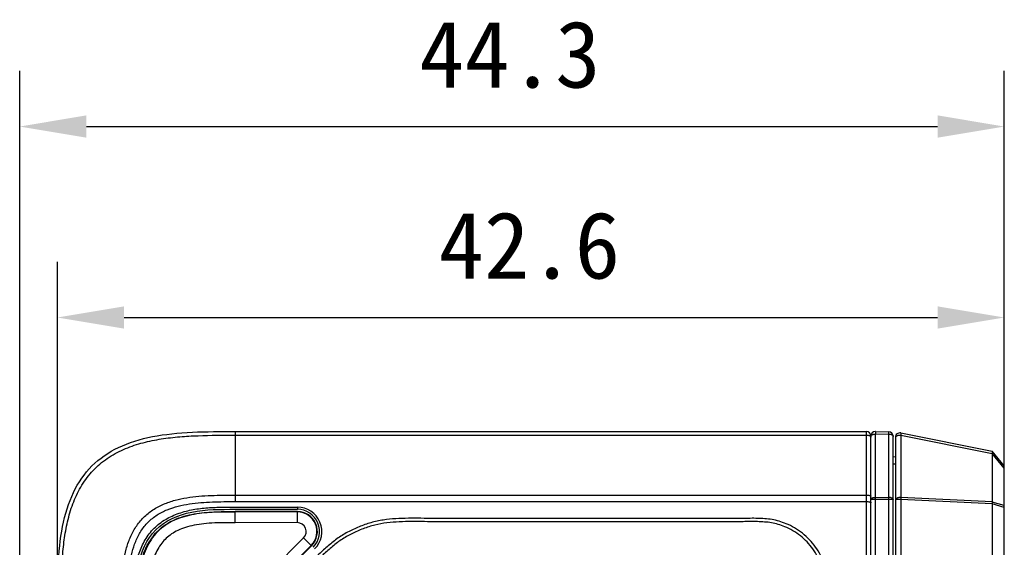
# Model space of a CAD drawing. Header units: millimetres. Extents: x 16 to 357, y 137 to 375.
# Tile 6 of 15: x 162 to 206, y 220 to 244. Entities that reach past the tile are written whole.
import ezdxf

# ---------------------------------------------------------------- set-up
doc = ezdxf.new("R2010")
doc.units = ezdxf.units.MM
doc.header["$LTSCALE"] = 16.335
doc.header["$PDMODE"] = 3
doc.header["$PDSIZE"] = 8
doc.layers.get('0').update_dxf_attribs({"linetype": 'CONTINUOUS'})
doc.layers.get('Defpoints').update_dxf_attribs({"linetype": 'CONTINUOUS'})
doc.layers.add('00_COMPONENTS', color=7, linetype='CONTINUOUS')
doc.layers.add('51__DRAFT_DIMS', color=7, linetype='CONTINUOUS')
doc.styles.get("Standard").update_dxf_attribs({"font": 'simfang.ttf'})
doc.dimstyles.new('DIMSTYLE_2', dxfattribs={"dimtxt": 3, "dimasz": 3, "dimexe": 2.5, "dimexo": 0.5, "dimgap": 0.75, "dimtad": 1, "dimdsep": 46, "dimtxsty": 'Standard', "dimblk": '_FILLED', "dimblk1": '_FILLED', "dimblk2": '_FILLED', "dimcen": 0.09, "dimclrt": 3, "dimazin": 2, "dimtp": 0.3, "dimtm": 0.3, "dimtfac": 1, "dimtofl": 0, "dimtmove": 0, "dimatfit": 3, "dimldrblk": '_FILLED', "dimfxl": 0, "dimtolj": 1, "dimarcsym": 0})

# ---------------------------------------------------------------- blocks, each defined once
blk = doc.blocks.new('_FILLED')
at = {"color": 0, "linetype": 'ByBlock'}
blk.add_solid([(0, 0), (-1, 0.167), (-1, -0.167)], dxfattribs=at)
blk = doc.blocks.new('*D42')
at = {"layer": '51__DRAFT_DIMS', "color": 0, "lineweight": -2}
for p, q in [((163.782, 218.017), (163.782, 233.141)), ((206.382, 222.606), (206.382, 233.141)), ((166.782, 230.641), (203.382, 230.641))]:
    blk.add_line(p, q, dxfattribs=at)
at = {"layer": 'Defpoints', "color": 0}
for p in [(206.382, 230.641), (206.382, 222.106), (163.782, 217.517)]:
    blk.add_point(p, dxfattribs=at)
at = {"layer": '51__DRAFT_DIMS', "color": 0, "linetype": 'ByBlock', "lineweight": -2, "xscale": 3, "yscale": 3, "zscale": 3, "rotation": 180}
blk.add_blockref('_FILLED', (163.782, 230.641), dxfattribs=at)
at = {"layer": '51__DRAFT_DIMS', "color": 0, "linetype": 'ByBlock', "lineweight": -2, "xscale": 3, "yscale": 3, "zscale": 3}
blk.add_blockref('_FILLED', (206.382, 230.641), dxfattribs=at)
at = {"layer": '51__DRAFT_DIMS', "color": 3, "insert": (185.015, 235.391), "char_height": 3, "attachment_point": 2, "line_spacing_factor": 0.9}
blk.add_mtext('\\A1;42.6', dxfattribs=at)
blk = doc.blocks.new('*D43')
at = {"layer": '51__DRAFT_DIMS', "color": 0, "lineweight": -2}
for p, q in [((162.082, 204.654), (162.082, 241.726)), ((206.382, 222.606), (206.382, 241.726)), ((165.082, 239.226), (203.382, 239.226))]:
    blk.add_line(p, q, dxfattribs=at)
at = {"layer": 'Defpoints', "color": 0}
for p in [(206.382, 239.226), (206.382, 222.106), (162.082, 204.154)]:
    blk.add_point(p, dxfattribs=at)
at = {"layer": '51__DRAFT_DIMS', "color": 0, "linetype": 'ByBlock', "lineweight": -2, "xscale": 3, "yscale": 3, "zscale": 3, "rotation": 180}
blk.add_blockref('_FILLED', (162.082, 239.226), dxfattribs=at)
at = {"layer": '51__DRAFT_DIMS', "color": 0, "linetype": 'ByBlock', "lineweight": -2, "xscale": 3, "yscale": 3, "zscale": 3}
blk.add_blockref('_FILLED', (206.382, 239.226), dxfattribs=at)
at = {"layer": '51__DRAFT_DIMS', "color": 3, "insert": (184.136, 243.976), "char_height": 3, "attachment_point": 2, "line_spacing_factor": 0.9}
blk.add_mtext('\\A1;44.3', dxfattribs=at)

msp = doc.modelspace()

# ---------------------------------------------------------------- linework, layer by layer
at = {"layer": '00_COMPONENTS', "color": 4}
for p, q in [((171.782, 225.517), (171.782, 222.363)), ((200.182, 211.345), (200.182, 225.517)), ((201.188, 210.931), (201.188, 225.496)), ((171.782, 225.351), (200.182, 225.351)), ((200.588, 211.345), (200.588, 225.404)), ((200.588, 225.404), (201.188, 225.397)), ((201.722, 225.341), (201.722, 222.542)), ((205.843, 224.516), (201.722, 225.341)), ((206.382, 223.862), (205.843, 224.52)), ((171.782, 222.655), (200.182, 222.655)), ((200.382, 222.47), (201.188, 222.47)), ((200.588, 222.557), (201.188, 222.55)), ((201.722, 222.455), (201.482, 222.455)), ((205.843, 222.348), (201.722, 222.542)), ((201.722, 222.455), (201.722, 210.931)), ((205.843, 222.26), (201.722, 222.455)), ((171.782, 222.363), (200.182, 222.363)), ((174.576, 222.117), (174.576, 222.017)), ((206.382, 222.191), (205.843, 222.346)), ((206.382, 222.106), (205.843, 222.261)), ((171.782, 221.417), (171.782, 221.917)), ((174.576, 221.418), (174.576, 221.918)), ((186.204, 221.607), (185.382, 221.607)), ((186.204, 221.459), (185.382, 221.459)), ((175.213, 220.381), (174.859, 220.735))]:
    msp.add_line(p, q, dxfattribs=at)
at = {"layer": '00_COMPONENTS', "color": 7}
for p, q in [((171.782, 225.517), (200.182, 225.517)), ((200.588, 225.512), (200.577, 225.512)), ((200.588, 225.512), (200.588, 225.404)), ((200.588, 225.512), (201.188, 225.496)), ((200.382, 211.345), (200.382, 225.312)), ((201.382, 210.931), (201.382, 225.296)), ((201.482, 225.253), (201.482, 210.931)), ((201.722, 225.449), (205.843, 224.625)), ((206.382, 223.967), (205.843, 224.625)), ((201.382, 224.395), (201.482, 224.381)), ((205.843, 224.516), (205.843, 222.348)), ((201.482, 224.047), (201.382, 224.047)), ((206.382, 170.067), (206.382, 223.967)), ((205.843, 222.26), (205.843, 171.774)), ((174.576, 221.918), (171.782, 221.917)), ((174.576, 221.897), (171.782, 221.896)), ((174.576, 221.418), (171.782, 221.417)), ((168.565, 214.441), (174.859, 220.735)), ((168.904, 214.103), (175.198, 220.396)), ((168.919, 214.088), (175.213, 220.381))]:
    msp.add_line(p, q, dxfattribs=at)
for centre, radius, start, end in [((200.182, 225.317), 0.2, 0, 90), ((200.582, 225.312), 0.2, 91.5, 180), ((201.182, 225.296), 0.2, 0, 88.5), ((201.682, 225.253), 0.2, 78.6901, 180), ((174.576, 221.017), 1, 315.0071, 90), ((174.576, 221.018), 0.9, 315, 90.0071), ((174.576, 221.018), 0.879, 315, 90.0071), ((174.576, 221.018), 0.4, 315, 90.0071)]:
    msp.add_arc(centre, radius, start, end, dxfattribs=at)
at = {"layer": '00_COMPONENTS', "color": 4}
for centre, radius, start, end in [((198.681, 222.481), 1.692, 1.6308, 4.9176), ((198.627, 222.482), 1.746, 356.2296, 357.3003), ((198.652, 222.481), 1.721, 357.2962, 0.5377), ((198.671, 222.481), 1.702, 0.5428, 1.6318), ((174.576, 221.017), 1.1, 315.0071, 90), ((198.611, 222.483), 1.762, 355.1579, 356.2295)]:
    msp.add_arc(centre, radius, start, end, dxfattribs=at)
at = {"layer": '00_COMPONENTS', "color": 7}
msp.add_open_spline([(163.782, 217.517), (163.782, 218.823), (163.808, 221.422), (165.078, 224.222), (167.878, 225.491), (170.476, 225.517), (171.782, 225.517)], degree=3, dxfattribs=at)
at = {"layer": '00_COMPONENTS', "color": 4}
for points, knots in [([(163.948, 217.517), (163.948, 218.073), (163.951, 218.907), (164.013, 220.018), (164.105, 220.847), (164.27, 221.666), (164.532, 222.46), (164.915, 223.205), (165.437, 223.862), (166.095, 224.385), (166.84, 224.767), (167.633, 225.03), (168.452, 225.194), (169.282, 225.287), (170.392, 225.348), (171.227, 225.351), (171.782, 225.351)], [0, 0, 0, 0, 0.125035, 0.187557, 0.250078, 0.312591, 0.375092, 0.437565, 0.500001, 0.562438, 0.62491, 0.687409, 0.749924, 0.812444, 0.874964, 1, 1, 1, 1]), ([(200.182, 225.351), (200.206, 225.351), (200.251, 225.348), (200.311, 225.332), (200.357, 225.309), (200.377, 225.285), (200.381, 225.273)], [0, 0, 0, 0, 0.31697, 0.602269, 0.831407, 1, 1, 1, 1]), ([(200.382, 225.312), (200.382, 225.315), (200.384, 225.328), (200.391, 225.339), (200.398, 225.346)], [0, 0, 0, 0, 0.230594, 1, 1, 1, 1]), ([(200.398, 225.346), (200.402, 225.35), (200.421, 225.367), (200.445, 225.378), (200.464, 225.384)], [0, 0, 0, 0, 0.212621, 1, 1, 1, 1]), ([(200.464, 225.384), (200.473, 225.387), (200.514, 225.398), (200.556, 225.401), (200.588, 225.401)], [0, 0, 0, 0, 0.232582, 1, 1, 1, 1]), ([(201.188, 225.397), (201.213, 225.397), (201.26, 225.392), (201.315, 225.376), (201.35, 225.355), (201.368, 225.337), (201.38, 225.317), (201.382, 225.303), (201.382, 225.296)], [0, 0, 0, 0, 0.316107, 0.594912, 0.713763, 0.818006, 0.910876, 1, 1, 1, 1]), ([(201.722, 225.341), (201.693, 225.343), (201.649, 225.343), (201.593, 225.334), (201.537, 225.318), (201.482, 225.287), (201.482, 225.253)], [0, 0, 0, 0, 0.326085, 0.48212, 0.625349, 1, 1, 1, 1]), ([(201.722, 225.449), (201.725, 225.448), (201.728, 225.435), (201.729, 225.415), (201.727, 225.381), (201.724, 225.355), (201.722, 225.341)], [0, 0, 0, 0, 0.088365, 0.289475, 0.600488, 1, 1, 1, 1]), ([(166.645, 217.517), (166.644, 217.88), (166.648, 218.607), (166.714, 219.516), (166.863, 220.229), (167.039, 220.747), (167.294, 221.233), (167.638, 221.661), (168.067, 222.005), (168.552, 222.26), (169.07, 222.436), (169.784, 222.585), (170.692, 222.652), (171.419, 222.655), (171.782, 222.655)], [0, 0, 0, 0, 0.12495, 0.249887, 0.312411, 0.374949, 0.437479, 0.5, 0.56252, 0.625051, 0.687589, 0.750113, 0.87505, 1, 1, 1, 1]), ([(200.182, 222.655), (200.219, 222.655), (200.271, 222.652), (200.332, 222.64), (200.357, 222.631), (200.367, 222.626)], [0, 0, 0, 0, 0.587121, 0.824598, 1, 1, 1, 1]), ([(200.367, 222.626), (200.369, 222.625), (200.376, 222.62), (200.382, 222.613), (200.382, 222.608)], [0, 0, 0, 0, 0.332403, 1, 1, 1, 1]), ([(200.382, 222.467), (200.382, 222.474), (200.389, 222.495), (200.418, 222.521), (200.447, 222.534), (200.463, 222.539)], [0, 0, 0, 0, 0.187235, 0.536133, 1, 1, 1, 1]), ([(200.463, 222.539), (200.472, 222.542), (200.513, 222.553), (200.555, 222.557), (200.588, 222.557)], [0, 0, 0, 0, 0.232267, 1, 1, 1, 1]), ([(201.382, 222.465), (201.382, 222.476), (201.371, 222.495), (201.349, 222.512), (201.314, 222.53), (201.26, 222.545), (201.213, 222.549), (201.188, 222.55)], [0, 0, 0, 0, 0.15244, 0.254277, 0.375303, 0.666886, 1, 1, 1, 1]), ([(201.188, 222.47), (201.213, 222.47), (201.249, 222.47), (201.295, 222.469), (201.324, 222.469), (201.348, 222.468), (201.365, 222.468), (201.376, 222.467), (201.381, 222.466), (201.382, 222.465), (201.382, 222.465)], [0, 0, 0, 0, 0.383647, 0.55602, 0.706778, 0.830266, 0.921964, 0.978596, 0.993328, 1, 1, 1, 1]), ([(201.722, 222.542), (201.693, 222.545), (201.649, 222.545), (201.593, 222.535), (201.537, 222.52), (201.482, 222.488), (201.482, 222.455)], [0, 0, 0, 0, 0.326117, 0.482154, 0.62537, 1, 1, 1, 1]), ([(201.722, 222.542), (201.722, 222.535), (201.723, 222.506), (201.723, 222.477), (201.722, 222.455)], [0, 0, 0, 0, 0.238584, 1, 1, 1, 1]), ([(166.937, 217.517), (166.932, 217.861), (166.942, 218.549), (166.997, 219.41), (167.129, 220.088), (167.288, 220.581), (167.523, 221.045), (167.845, 221.454), (168.255, 221.777), (168.718, 222.011), (169.212, 222.17), (169.889, 222.302), (170.75, 222.357), (171.438, 222.368), (171.782, 222.363)], [0, 0, 0, 0, 0.124947, 0.249884, 0.312404, 0.374946, 0.437478, 0.5, 0.562522, 0.625054, 0.687596, 0.750116, 0.875053, 1, 1, 1, 1]), ([(167.182, 217.517), (167.182, 217.737), (167.182, 218.176), (167.209, 218.834), (167.293, 219.489), (167.438, 220.021), (167.609, 220.426), (167.768, 220.715), (167.96, 220.985), (168.185, 221.226), (168.442, 221.436), (168.814, 221.669), (169.324, 221.883), (169.967, 222.034), (170.623, 222.101), (171.282, 222.119), (171.94, 222.116), (172.599, 222.117), (173.478, 222.117), (174.136, 222.117), (174.576, 222.117)], [0, 0, 0, 0, 0.062504, 0.125003, 0.187487, 0.24995, 0.281212, 0.312486, 0.34377, 0.375046, 0.406329, 0.437595, 0.500036, 0.562497, 0.624982, 0.687481, 0.749985, 0.812489, 0.874993, 1, 1, 1, 1]), ([(200.182, 222.363), (200.219, 222.363), (200.271, 222.36), (200.332, 222.348), (200.357, 222.339), (200.367, 222.334)], [0, 0, 0, 0, 0.587121, 0.824598, 1, 1, 1, 1]), ([(200.367, 222.334), (200.369, 222.333), (200.376, 222.329), (200.382, 222.321), (200.382, 222.316)], [0, 0, 0, 0, 0.328752, 1, 1, 1, 1]), ([(185.382, 221.607), (185.004, 221.607), (184.248, 221.607), (183.114, 221.605), (182.169, 221.605), (181.413, 221.606), (180.846, 221.607), (180.279, 221.612), (179.712, 221.616), (179.145, 221.608), (178.673, 221.572), (178.299, 221.516), (177.929, 221.437), (177.568, 221.32), (177.218, 221.177), (176.875, 221.018), (176.465, 220.781), (176.016, 220.433), (175.595, 220.053), (175.192, 219.653), (174.794, 219.25), (174.395, 218.847), (173.862, 218.31), (173.196, 217.64), (172.394, 216.838), (171.592, 216.037), (170.922, 215.37), (170.386, 214.837), (170.05, 214.504), (169.781, 214.238), (169.513, 213.972), (169.248, 213.702), (168.994, 213.422), (168.749, 213.135), (168.523, 212.83), (168.33, 212.505), (168.158, 212.168), (167.975, 211.731), (167.811, 211.187), (167.724, 210.625), (167.689, 210.059), (167.682, 209.492), (167.687, 208.925), (167.689, 208.358), (167.691, 207.791), (167.693, 207.035), (167.694, 206.09), (167.694, 204.955), (167.694, 203.821), (167.693, 202.687), (167.692, 201.175), (167.692, 199.285), (167.692, 197.773), (167.692, 197.017)], [0, 0, 0, 0, 0.03125, 0.0625, 0.09375, 0.109375, 0.125, 0.140624, 0.15625, 0.171875, 0.187501, 0.195316, 0.203129, 0.218752, 0.226567, 0.234382, 0.250004, 0.265627, 0.281252, 0.296877, 0.312502, 0.328127, 0.343752, 0.375002, 0.406252, 0.437502, 0.468751, 0.484376, 0.500001, 0.507814, 0.515627, 0.531251, 0.539064, 0.546879, 0.562501, 0.570315, 0.57813, 0.593756, 0.609379, 0.625001, 0.640626, 0.656251, 0.671876, 0.687501, 0.703126, 0.718751, 0.750001, 0.781251, 0.812501, 0.84375, 0.875, 0.9375, 1, 1, 1, 1]), ([(196.563, 221.371), (196.462, 221.413), (196.255, 221.489), (195.934, 221.563), (195.607, 221.597), (195.28, 221.613), (194.955, 221.612), (194.522, 221.609), (193.982, 221.608), (193.334, 221.606), (192.686, 221.606), (192.038, 221.606), (191.173, 221.606), (190.093, 221.607), (188.797, 221.607), (187.5, 221.607), (186.636, 221.607), (186.204, 221.607)], [0, 0, 0, 0, 0.031648, 0.063414, 0.095014, 0.126446, 0.157781, 0.188969, 0.251349, 0.313731, 0.376115, 0.438501, 0.500888, 0.625666, 0.750446, 0.875224, 1, 1, 1, 1]), ([(185.382, 221.459), (185.005, 221.459), (184.251, 221.459), (183.119, 221.457), (182.176, 221.457), (181.421, 221.458), (180.855, 221.46), (180.289, 221.462), (179.725, 221.469), (179.163, 221.459), (178.607, 221.419), (178.058, 221.324), (177.53, 221.151), (177.021, 220.931), (176.539, 220.653), (176.1, 220.31), (175.685, 219.934), (175.286, 219.537), (174.757, 219.001), (174.092, 218.332), (173.294, 217.529), (172.494, 216.728), (171.693, 215.928), (170.891, 215.13), (170.222, 214.465), (169.685, 213.937), (169.292, 213.535), (168.92, 213.118), (168.588, 212.67), (168.323, 212.181), (168.111, 211.669), (167.951, 211.136), (167.87, 210.585), (167.836, 210.027), (167.83, 209.465), (167.835, 208.901), (167.837, 208.335), (167.839, 207.769), (167.841, 207.014), (167.842, 206.071), (167.843, 204.939), (167.842, 203.807), (167.841, 202.676), (167.84, 201.167), (167.84, 199.28), (167.84, 197.771), (167.841, 197.017)], [0, 0, 0, 0, 0.031385, 0.062772, 0.094164, 0.109861, 0.125561, 0.141262, 0.156934, 0.172504, 0.187987, 0.20333, 0.218693, 0.234103, 0.249435, 0.264833, 0.280363, 0.295971, 0.311662, 0.343054, 0.374446, 0.405837, 0.437229, 0.46862, 0.500012, 0.515678, 0.531286, 0.546798, 0.562169, 0.577515, 0.592928, 0.608275, 0.62364, 0.639148, 0.654737, 0.67042, 0.686117, 0.701813, 0.71751, 0.748901, 0.780291, 0.811679, 0.843066, 0.874452, 0.937226, 1, 1, 1, 1]), ([(196.507, 221.235), (196.41, 221.274), (196.214, 221.346), (195.908, 221.417), (195.594, 221.45), (195.276, 221.465), (194.954, 221.464), (194.523, 221.461), (193.983, 221.46), (193.334, 221.458), (192.686, 221.458), (192.038, 221.458), (191.173, 221.458), (190.093, 221.459), (188.797, 221.459), (187.5, 221.459), (186.636, 221.459), (186.204, 221.459)], [0, 0, 0, 0, 0.030409, 0.060542, 0.091047, 0.121923, 0.153001, 0.184382, 0.247136, 0.309886, 0.372632, 0.435374, 0.498114, 0.623585, 0.749053, 0.874524, 1, 1, 1, 1]), ([(193.324, 197.017), (193.324, 197.579), (193.324, 198.422), (193.324, 199.547), (193.324, 200.39), (193.324, 201.233), (193.324, 202.076), (193.324, 202.919), (193.324, 203.622), (193.324, 204.184), (193.324, 204.606), (193.323, 204.957), (193.323, 205.238), (193.323, 205.449), (193.322, 205.66), (193.323, 205.876), (193.326, 206.061), (193.36, 206.21), (193.395, 206.321), (193.445, 206.425), (193.504, 206.526), (193.574, 206.617), (193.651, 206.697), (193.726, 206.774), (193.826, 206.874), (193.951, 206.998), (194.1, 207.147), (194.299, 207.345), (194.548, 207.593), (194.846, 207.891), (195.243, 208.289), (195.74, 208.786), (196.237, 209.283), (196.635, 209.68), (196.935, 209.977), (197.235, 210.27), (197.525, 210.569), (197.791, 210.883), (198.005, 211.233), (198.165, 211.608), (198.278, 212.002), (198.32, 212.412), (198.333, 212.826), (198.328, 213.246), (198.327, 213.667), (198.325, 214.089), (198.324, 214.651), (198.323, 215.354), (198.323, 216.197), (198.325, 216.9), (198.326, 217.462), (198.328, 217.883), (198.331, 218.302), (198.319, 218.717), (198.273, 219.126), (198.158, 219.519), (197.992, 219.892), (197.778, 220.241), (197.517, 220.555), (197.115, 220.921), (196.758, 221.132), (196.507, 221.234)], [0, 0, 0, 0, 0.062793, 0.094189, 0.125586, 0.156982, 0.188378, 0.219773, 0.251168, 0.266865, 0.282562, 0.298259, 0.30611, 0.313956, 0.321808, 0.329708, 0.338077, 0.342374, 0.34668, 0.35104, 0.355287, 0.359683, 0.363793, 0.367768, 0.371712, 0.379565, 0.387412, 0.39526, 0.410955, 0.426651, 0.442348, 0.473745, 0.505148, 0.520844, 0.536556, 0.552248, 0.567738, 0.583057, 0.598138, 0.613371, 0.628467, 0.643716, 0.659185, 0.674841, 0.690542, 0.706244, 0.721945, 0.753347, 0.784749, 0.816151, 0.831858, 0.847553, 0.863193, 0.878661, 0.893886, 0.909004, 0.924203, 0.939374, 0.954543, 0.969725, 1, 1, 1, 1]), ([(193.472, 197.017), (193.472, 197.579), (193.472, 198.422), (193.472, 199.547), (193.472, 200.39), (193.472, 201.233), (193.473, 202.076), (193.473, 202.779), (193.473, 203.341), (193.472, 203.763), (193.472, 204.184), (193.472, 204.606), (193.471, 204.957), (193.471, 205.238), (193.471, 205.449), (193.47, 205.66), (193.47, 205.835), (193.473, 205.972), (193.481, 206.073), (193.504, 206.171), (193.533, 206.266), (193.576, 206.356), (193.627, 206.442), (193.688, 206.522), (193.759, 206.596), (193.832, 206.67), (193.931, 206.769), (194.055, 206.893), (194.205, 207.042), (194.404, 207.24), (194.653, 207.489), (194.951, 207.787), (195.348, 208.184), (195.845, 208.681), (196.342, 209.178), (196.74, 209.575), (197.039, 209.872), (197.341, 210.167), (197.636, 210.472), (197.913, 210.798), (198.137, 211.164), (198.305, 211.559), (198.423, 211.973), (198.467, 212.399), (198.481, 212.823), (198.476, 213.246), (198.475, 213.668), (198.473, 214.089), (198.472, 214.651), (198.471, 215.354), (198.471, 216.197), (198.474, 217.04), (198.475, 217.743), (198.481, 218.306), (198.466, 218.731), (198.418, 219.157), (198.298, 219.569), (198.124, 219.962), (197.899, 220.328), (197.624, 220.658), (197.202, 221.043), (196.827, 221.263), (196.563, 221.372)], [0, 0, 0, 0, 0.062386, 0.093579, 0.124772, 0.155965, 0.187158, 0.218351, 0.233948, 0.249545, 0.265142, 0.280739, 0.296336, 0.304134, 0.311933, 0.31973, 0.327503, 0.331344, 0.335018, 0.338716, 0.342409, 0.34607, 0.349798, 0.353436, 0.357239, 0.361113, 0.365003, 0.372798, 0.380598, 0.388397, 0.403995, 0.419592, 0.435189, 0.466382, 0.497572, 0.513169, 0.528759, 0.544358, 0.560054, 0.575827, 0.591699, 0.607511, 0.623376, 0.639178, 0.654884, 0.670502, 0.686097, 0.701692, 0.717287, 0.748477, 0.779667, 0.810857, 0.842047, 0.85767, 0.873378, 0.889191, 0.905048, 0.920873, 0.93671, 0.952547, 0.968389, 1, 1, 1, 1])]:
    msp.add_open_spline(points, degree=3, knots=knots, dxfattribs=at)
msp.add_open_spline([(200.381, 225.273), (200.382, 225.27), (200.382, 225.266), (200.382, 225.262)], degree=3, dxfattribs=at)
at = {"layer": '00_COMPONENTS', "color": 7}
for points, knots in [([(205.843, 224.516), (205.843, 224.531), (205.844, 224.557), (205.846, 224.591), (205.845, 224.612), (205.844, 224.622), (205.843, 224.625)], [0, 0, 0, 0, 0.408736, 0.725562, 0.92796, 1, 1, 1, 1]), ([(167.282, 217.517), (167.282, 218.174), (167.28, 219.521), (168.041, 221.258), (169.781, 222.02), (171.6, 222.016), (173.178, 222.017), (174.11, 222.017), (174.576, 222.017)], [0, 0, 0, 0, 0.184325, 0.36865, 0.552975, 0.7373, 0.86865, 1, 1, 1, 1]), ([(205.843, 222.348), (205.843, 222.341), (205.844, 222.312), (205.843, 222.282), (205.843, 222.26)], [0, 0, 0, 0, 0.238117, 1, 1, 1, 1]), ([(167.382, 217.517), (167.382, 217.8), (167.382, 218.38), (167.436, 219.115), (167.555, 219.718), (167.705, 220.181), (167.935, 220.632), (168.26, 221.038), (168.667, 221.363), (169.118, 221.594), (169.581, 221.744), (170.184, 221.863), (170.919, 221.917), (171.498, 221.917), (171.782, 221.917)], [0, 0, 0, 0, 0.11431, 0.23398, 0.29663, 0.361817, 0.429852, 0.5, 0.570147, 0.638183, 0.70337, 0.76602, 0.88569, 1, 1, 1, 1]), ([(171.782, 221.896), (171.473, 221.896), (170.857, 221.896), (170.086, 221.831), (169.483, 221.695), (169.046, 221.539), (168.638, 221.316), (168.278, 221.021), (167.983, 220.66), (167.76, 220.253), (167.604, 219.816), (167.502, 219.363), (167.443, 218.904), (167.403, 218.288), (167.403, 217.825), (167.403, 217.517)], [0, 0, 0, 0, 0.125009, 0.249957, 0.312461, 0.374966, 0.437468, 0.499968, 0.562468, 0.62497, 0.687474, 0.749979, 0.812485, 0.874992, 1, 1, 1, 1]), ([(171.782, 221.417), (171.602, 221.417), (171.25, 221.417), (170.741, 221.402), (170.269, 221.362), (169.842, 221.29), (169.46, 221.185), (169.13, 221.044), (168.85, 220.873), (168.615, 220.67), (168.415, 220.433), (168.246, 220.15), (168.107, 219.818), (168.004, 219.435), (167.935, 219.006), (167.882, 218.363), (167.882, 217.861), (167.882, 217.517)], [0, 0, 0, 0, 0.08105, 0.158757, 0.229566, 0.294594, 0.353958, 0.407571, 0.456002, 0.501378, 0.546851, 0.595478, 0.649296, 0.708852, 0.774052, 0.844716, 1, 1, 1, 1])]:
    msp.add_open_spline(points, degree=3, knots=knots, dxfattribs=at)

# ---------------------------------------------------------------- dimensions: what is measured, and where the dimension line sits
at = {"layer": '51__DRAFT_DIMS', "color": 4}
for base, p1, picture, middle in [((206.382, 239.226), (162.082, 204.154), '*D43', (184.136, 239.226)), ((206.382, 230.641), (163.782, 217.517), '*D42', (185.015, 230.641))]:
    dim = msp.add_linear_dim(base=base, p1=p1, p2=(206.382, 222.106), dimstyle='DIMSTYLE_2', dxfattribs=at)
    dim.commit()
    dim.dimension.update_dxf_attribs({"geometry": picture, "text_midpoint": middle, "dimtype": 160})

doc.saveas('drawing.dxf')
